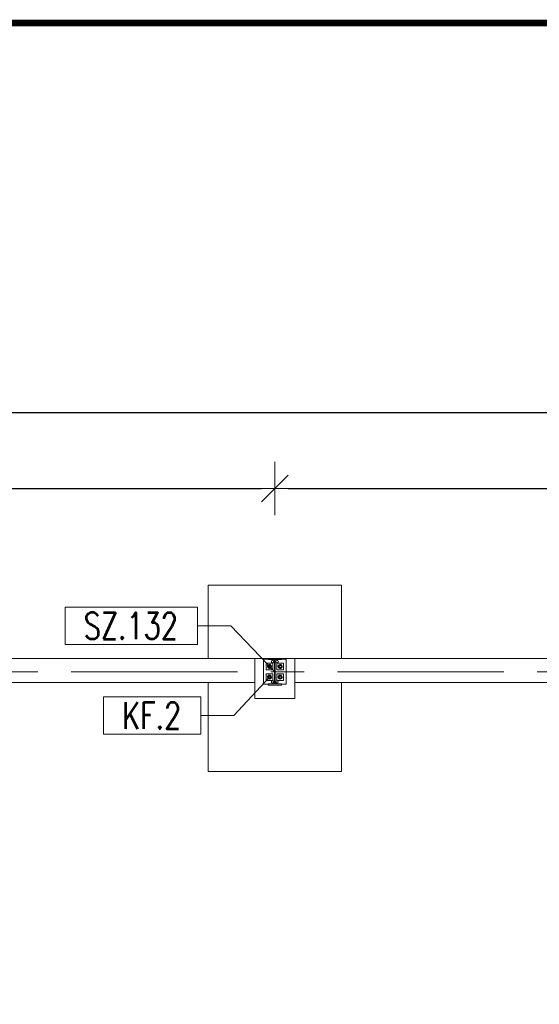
# Model space of a CAD drawing. Header units: millimetres. Extents: x 6807 to 7919, y 15387 to 15883.
# Tile 82 of 120: x 7357 to 7396, y 15723 to 15797. Entities that reach past the tile are written whole.
import ezdxf

# ---------------------------------------------------------------- set-up
doc = ezdxf.new("R2010")
doc.units = ezdxf.units.MM
doc.header["$LTSCALE"] = 10
doc.linetypes.add('MITTE', pattern=[2, 1.25, -0.25, 0.25, -0.25])
doc.layers.get('Defpoints').update_dxf_attribs({"color": 1})
for name, color, linetype, lineweight in [('_RAMKA', 7, 'Continuous', 35), ('PS_DIM', 4, 'Continuous', 13), ('PS_Object', 30, 'Continuous', 13), ('PS_Pos', 1, 'Continuous', 15), ('PS_SOLID', 7, 'Continuous', 30)]:
    doc.layers.add(name, color=color, linetype=linetype, lineweight=lineweight)
doc.styles.add('simplex', font='simplex.shx', dxfattribs={"width": 0.75})
doc.dimstyles.new('1_100_PRZ', dxfattribs={"dimtxt": 2, "dimasz": 1, "dimexe": 2, "dimexo": 5, "dimgap": 1, "dimtad": 1, "dimdec": 0, "dimlfac": 100, "dimtxsty": 'simplex', "dimblk": 'dimznak', "dimcen": 2, "dimse1": 1, "dimse2": 1, "dimclrd": 256, "dimclrt": 7, "dimadec": 1, "dimazin": 0, "dimtfac": 1, "dimtdec": 0, "dimtix": 1, "dimtmove": 2, "dimatfit": 3, "dimldrblk": 'dim-grot', "dimfxl": 1, "dimarcsym": 0})

# ---------------------------------------------------------------- blocks, each defined once
blk = doc.blocks.new('*U18')
at = {"layer": '_RAMKA', "lineweight": -3, "const_width": 0.5}
blk.add_lwpolyline([(-1070, 10), (-10, 10), (-10, 410), (-1070, 410)], close=True, dxfattribs=at)
blk = doc.blocks.new('dim-grot')
blk.add_hatch(color=256).paths.add_polyline_path([(0, 0), (-2, 0.5), (-2, -0.5)])
blk.add_lwpolyline([(0, 0), (-2, 0.5), (-2, -0.5), (0, 0)])
blk = doc.blocks.new('dimznak')
at = {"color": 0}
for points in [[(0, 2), (0, -2)], [(-2, 0), (2, 0)]]:
    blk.add_lwpolyline(points, dxfattribs=at)
at = {"color": 2}
blk.add_lwpolyline([(1, 1), (-1, -1)], dxfattribs=at)
blk = doc.blocks.new('*D446')
at = {"layer": 'Defpoints', "color": 0, "transparency": 16777216}
for p in [(6985.422, 15767.899), (7625.422, 15749.442, -0.807), (6985.422, 15748.738, -0.807)]:
    blk.add_point(p, dxfattribs=at)
at = {"layer": 'PS_DIM', "lineweight": -2, "transparency": 16777216}
blk.add_line((7624.422, 15767.899), (6986.422, 15767.899), dxfattribs=at)
at = {"layer": 'PS_DIM', "lineweight": -2, "transparency": 16777216, "rotation": 180}
blk.add_blockref('dimznak', (6985.422, 15767.899), dxfattribs=at)
at = {"layer": 'PS_DIM', "lineweight": -2, "transparency": 16777216}
blk.add_blockref('dimznak', (7625.422, 15767.899), dxfattribs=at)
at = {"layer": 'PS_DIM', "color": 7, "transparency": 16777216, "insert": (7305.422, 15769.899), "char_height": 2, "attachment_point": 5, "style": 'simplex'}
blk.add_mtext('64000', dxfattribs=at)
blk = doc.blocks.new('*X277')
at = {"color": 1}
for p, q in [((7370.112, 15759.322, -0.807), (7360.169, 15759.322, -0.807)), ((7360.169, 15759.322, -0.807), (7360.169, 15756.522, -0.807)), ((7370.112, 15756.522, -0.807), (7370.112, 15759.322, -0.807)), ((7370.112, 15757.922, -0.807), (7372.612, 15757.922, -0.807)), ((7375.922, 15754.47, -0.807), (7372.612, 15757.922, -0.807)), ((7360.169, 15756.522, -0.807), (7370.112, 15756.522, -0.807))]:
    blk.add_line(p, q, dxfattribs=at)
at = {"color": 30, "style": 'simplex', "width": 0.75}
blk.add_text('SZ.132', height=2, dxfattribs=at).set_placement((7361.569, 15756.922, -0.807))
blk = doc.blocks.new('*X278')
at = {"color": 1}
for p, q in [((7375.522, 15754.07, -0.807), (7372.855, 15751.178, -0.807)), ((7370.355, 15752.578, -0.807), (7363.055, 15752.578, -0.807)), ((7363.055, 15752.578, -0.807), (7363.055, 15749.778, -0.807)), ((7370.355, 15749.778, -0.807), (7370.355, 15752.578, -0.807)), ((7370.355, 15751.178, -0.807), (7372.855, 15751.178, -0.807)), ((7363.055, 15749.778, -0.807), (7370.355, 15749.778, -0.807))]:
    blk.add_line(p, q, dxfattribs=at)
at = {"color": 30, "style": 'simplex', "width": 0.75}
blk.add_text('KF.2', height=2, dxfattribs=at).set_placement((7364.455, 15750.178, -0.807))

msp = doc.modelspace()

# ---------------------------------------------------------------- linework, layer by layer
at = {"layer": 'PS_Object', "color": 5, "linetype": 'MITTE'}
msp.add_line((6960.628, 15748.442, -0.807), (7681.144, 15748.442, -0.807), dxfattribs=at)
at = {"layer": 'PS_SOLID', "color": 253, "linetype": 'Continuous', "lineweight": 5}
for p, q in [((7380.922, 15754.942, -0.807), (7370.922, 15754.942, -0.807)), ((7370.922, 15754.942, -0.807), (7370.922, 15749.442, -0.807)), ((7380.922, 15749.442, -0.807), (7380.922, 15754.942, -0.807)), ((7374.422, 15749.442, -0.807), (7327.422, 15749.442, -0.807)), ((7377.422, 15749.442, -0.807), (7374.422, 15749.442, -0.807)), ((7374.422, 15747.642, -0.807), (7374.422, 15749.442, -0.807)), ((7424.422, 15749.442, -0.807), (7377.422, 15749.442, -0.807)), ((7377.422, 15749.442, -0.807), (7377.422, 15747.642, -0.807)), ((7327.422, 15747.642, -0.807), (7374.422, 15747.642, -0.807)), ((7370.922, 15747.642, -0.807), (7370.922, 15740.942, -0.807)), ((7374.422, 15747.642, -0.807), (7374.422, 15746.442, -0.807)), ((7377.422, 15746.442, -0.807), (7377.422, 15747.642, -0.807)), ((7377.422, 15747.642, -0.807), (7424.422, 15747.642, -0.807)), ((7380.922, 15740.942, -0.807), (7380.922, 15747.642, -0.807)), ((7374.422, 15746.442, -0.807), (7377.422, 15746.442, -0.807)), ((7370.922, 15740.942, -0.807), (7380.922, 15740.942, -0.807))]:
    msp.add_line(p, q, dxfattribs=at)
at = {"layer": 'PS_SOLID', "linetype": 'Continuous', "lineweight": 13}
for p, q in [((7375.422, 15749.382, -0.807), (7375.072, 15749.382, -0.807)), ((7375.072, 15749.382, -0.807), (7375.072, 15747.502, -0.807)), ((7376.422, 15749.442, -0.807), (7375.422, 15749.442, -0.807)), ((7375.422, 15749.442, -0.807), (7375.422, 15749.357, -0.807)), ((7375.422, 15749.357, -0.807), (7375.894, 15749.357, -0.807)), ((7375.894, 15749.357, -0.807), (7375.894, 15747.527, -0.807)), ((7375.95, 15747.527, -0.807), (7375.95, 15749.357, -0.807)), ((7375.95, 15749.357, -0.807), (7376.422, 15749.357, -0.807)), ((7376.422, 15749.357, -0.807), (7376.422, 15749.442, -0.807)), ((7376.772, 15749.382, -0.807), (7376.422, 15749.382, -0.807)), ((7376.772, 15747.502, -0.807), (7376.772, 15749.382, -0.807)), ((7375.537, 15749.092, -0.807), (7375.272, 15749.092, -0.807)), ((7375.272, 15749.092, -0.807), (7375.272, 15748.592, -0.807)), ((7375.272, 15748.592, -0.807), (7375.772, 15748.592, -0.807)), ((7375.772, 15749.092, -0.807), (7375.537, 15749.092, -0.807)), ((7375.662, 15749.202, -0.807), (7375.683, 15749.259, -0.807)), ((7375.683, 15749.144, -0.807), (7375.662, 15749.202, -0.807)), ((7375.683, 15749.259, -0.807), (7375.736, 15749.29, -0.807)), ((7375.736, 15749.113, -0.807), (7375.683, 15749.144, -0.807)), ((7375.736, 15749.29, -0.807), (7375.797, 15749.279, -0.807)), ((7375.797, 15749.124, -0.807), (7375.736, 15749.113, -0.807)), ((7375.772, 15748.592, -0.807), (7375.772, 15749.092, -0.807)), ((7375.797, 15749.279, -0.807), (7375.836, 15749.232, -0.807)), ((7375.836, 15749.171, -0.807), (7375.797, 15749.124, -0.807)), ((7375.836, 15749.232, -0.807), (7375.836, 15749.171, -0.807)), ((7376.002, 15749.202, -0.807), (7376.023, 15749.259, -0.807)), ((7376.023, 15749.144, -0.807), (7376.002, 15749.202, -0.807)), ((7376.023, 15749.259, -0.807), (7376.076, 15749.29, -0.807)), ((7376.076, 15749.113, -0.807), (7376.023, 15749.144, -0.807)), ((7376.337, 15749.092, -0.807), (7376.072, 15749.092, -0.807)), ((7376.072, 15749.092, -0.807), (7376.072, 15748.592, -0.807)), ((7376.072, 15748.592, -0.807), (7376.572, 15748.592, -0.807)), ((7376.076, 15749.29, -0.807), (7376.137, 15749.279, -0.807)), ((7376.137, 15749.124, -0.807), (7376.076, 15749.113, -0.807)), ((7376.137, 15749.279, -0.807), (7376.176, 15749.232, -0.807)), ((7376.176, 15749.171, -0.807), (7376.137, 15749.124, -0.807)), ((7376.176, 15749.232, -0.807), (7376.176, 15749.171, -0.807)), ((7376.572, 15749.092, -0.807), (7376.337, 15749.092, -0.807)), ((7376.572, 15748.592, -0.807), (7376.572, 15749.092, -0.807)), ((7375.537, 15748.292, -0.807), (7375.272, 15748.292, -0.807)), ((7375.272, 15748.292, -0.807), (7375.272, 15747.792, -0.807)), ((7375.772, 15748.292, -0.807), (7375.537, 15748.292, -0.807)), ((7375.772, 15747.792, -0.807), (7375.772, 15748.292, -0.807)), ((7376.337, 15748.292, -0.807), (7376.072, 15748.292, -0.807)), ((7376.072, 15748.292, -0.807), (7376.072, 15747.792, -0.807)), ((7376.572, 15748.292, -0.807), (7376.337, 15748.292, -0.807)), ((7376.572, 15747.792, -0.807), (7376.572, 15748.292, -0.807)), ((7375.072, 15747.502, -0.807), (7375.422, 15747.502, -0.807)), ((7375.272, 15747.792, -0.807), (7375.772, 15747.792, -0.807)), ((7375.894, 15747.527, -0.807), (7375.422, 15747.527, -0.807)), ((7375.422, 15747.527, -0.807), (7375.422, 15747.442, -0.807)), ((7375.422, 15747.442, -0.807), (7376.422, 15747.442, -0.807)), ((7375.662, 15747.682, -0.807), (7375.683, 15747.739, -0.807)), ((7375.683, 15747.624, -0.807), (7375.662, 15747.682, -0.807)), ((7375.683, 15747.739, -0.807), (7375.736, 15747.77, -0.807)), ((7375.736, 15747.593, -0.807), (7375.683, 15747.624, -0.807)), ((7375.736, 15747.77, -0.807), (7375.797, 15747.759, -0.807)), ((7375.797, 15747.604, -0.807), (7375.736, 15747.593, -0.807)), ((7375.797, 15747.759, -0.807), (7375.836, 15747.712, -0.807)), ((7375.836, 15747.651, -0.807), (7375.797, 15747.604, -0.807)), ((7375.836, 15747.712, -0.807), (7375.836, 15747.651, -0.807)), ((7376.422, 15747.527, -0.807), (7375.95, 15747.527, -0.807)), ((7376.002, 15747.682, -0.807), (7376.023, 15747.739, -0.807)), ((7376.023, 15747.624, -0.807), (7376.002, 15747.682, -0.807)), ((7376.023, 15747.739, -0.807), (7376.076, 15747.77, -0.807)), ((7376.076, 15747.593, -0.807), (7376.023, 15747.624, -0.807)), ((7376.072, 15747.792, -0.807), (7376.572, 15747.792, -0.807)), ((7376.076, 15747.77, -0.807), (7376.137, 15747.759, -0.807)), ((7376.137, 15747.604, -0.807), (7376.076, 15747.593, -0.807)), ((7376.137, 15747.759, -0.807), (7376.176, 15747.712, -0.807)), ((7376.176, 15747.651, -0.807), (7376.137, 15747.604, -0.807)), ((7376.176, 15747.712, -0.807), (7376.176, 15747.651, -0.807)), ((7376.422, 15747.442, -0.807), (7376.422, 15747.527, -0.807)), ((7376.422, 15747.502, -0.807), (7376.772, 15747.502, -0.807))]:
    msp.add_line(p, q, dxfattribs=at)
at = {"layer": 'PS_SOLID', "color": 3, "linetype": 'Continuous', "lineweight": 13}
for p, q in [((7375.377, 15748.882, -0.807), (7375.372, 15748.842, -0.807)), ((7375.372, 15748.842, -0.807), (7375.377, 15748.801, -0.807)), ((7375.393, 15748.919, -0.807), (7375.377, 15748.882, -0.807)), ((7375.377, 15748.801, -0.807), (7375.393, 15748.764, -0.807)), ((7375.452, 15748.962, -0.807), (7375.383, 15748.842, -0.807)), ((7375.383, 15748.842, -0.807), (7375.452, 15748.722, -0.807)), ((7375.419, 15748.951, -0.807), (7375.393, 15748.919, -0.807)), ((7375.393, 15748.764, -0.807), (7375.419, 15748.732, -0.807)), ((7375.453, 15748.975, -0.807), (7375.419, 15748.951, -0.807)), ((7375.419, 15748.732, -0.807), (7375.453, 15748.708, -0.807)), ((7375.445, 15748.865, -0.807), (7375.442, 15748.85, -0.807)), ((7375.442, 15748.85, -0.807), (7375.442, 15748.833, -0.807)), ((7375.442, 15748.842, -0.807), (7375.442, 15748.845, -0.807)), ((7375.442, 15748.839, -0.807), (7375.442, 15748.842, -0.807)), ((7375.442, 15748.833, -0.807), (7375.445, 15748.818, -0.807)), ((7375.444, 15748.86, -0.807), (7375.445, 15748.863, -0.807)), ((7375.445, 15748.82, -0.807), (7375.444, 15748.823, -0.807)), ((7375.452, 15748.88, -0.807), (7375.445, 15748.865, -0.807)), ((7375.445, 15748.863, -0.807), (7375.445, 15748.864, -0.807)), ((7375.445, 15748.819, -0.807), (7375.445, 15748.82, -0.807)), ((7375.445, 15748.818, -0.807), (7375.452, 15748.803, -0.807)), ((7375.527, 15748.962, -0.807), (7375.452, 15748.962, -0.807)), ((7375.461, 15748.894, -0.807), (7375.452, 15748.88, -0.807)), ((7375.452, 15748.803, -0.807), (7375.461, 15748.789, -0.807)), ((7375.452, 15748.722, -0.807), (7375.591, 15748.722, -0.807)), ((7375.491, 15748.988, -0.807), (7375.453, 15748.975, -0.807)), ((7375.453, 15748.883, -0.807), (7375.455, 15748.886, -0.807)), ((7375.453, 15748.882, -0.807), (7375.453, 15748.883, -0.807)), ((7375.453, 15748.8, -0.807), (7375.453, 15748.801, -0.807)), ((7375.455, 15748.797, -0.807), (7375.453, 15748.8, -0.807)), ((7375.453, 15748.708, -0.807), (7375.491, 15748.695, -0.807)), ((7375.473, 15748.905, -0.807), (7375.461, 15748.894, -0.807)), ((7375.461, 15748.789, -0.807), (7375.473, 15748.778, -0.807)), ((7375.465, 15748.898, -0.807), (7375.467, 15748.9, -0.807)), ((7375.467, 15748.783, -0.807), (7375.465, 15748.786, -0.807)), ((7375.467, 15748.9, -0.807), (7375.469, 15748.902, -0.807)), ((7375.469, 15748.781, -0.807), (7375.467, 15748.783, -0.807)), ((7375.486, 15748.913, -0.807), (7375.473, 15748.905, -0.807)), ((7375.473, 15748.778, -0.807), (7375.486, 15748.77, -0.807)), ((7375.482, 15748.911, -0.807), (7375.485, 15748.913, -0.807)), ((7375.485, 15748.77, -0.807), (7375.482, 15748.772, -0.807)), ((7375.485, 15748.913, -0.807), (7375.485, 15748.913, -0.807)), ((7375.485, 15748.77, -0.807), (7375.485, 15748.77, -0.807)), ((7375.501, 15748.919, -0.807), (7375.486, 15748.913, -0.807)), ((7375.486, 15748.77, -0.807), (7375.501, 15748.764, -0.807)), ((7375.532, 15748.991, -0.807), (7375.491, 15748.988, -0.807)), ((7375.491, 15748.695, -0.807), (7375.532, 15748.692, -0.807)), ((7375.517, 15748.921, -0.807), (7375.501, 15748.919, -0.807)), ((7375.501, 15748.764, -0.807), (7375.517, 15748.762, -0.807)), ((7375.504, 15748.919, -0.807), (7375.505, 15748.92, -0.807)), ((7375.505, 15748.763, -0.807), (7375.504, 15748.764, -0.807)), ((7375.505, 15748.92, -0.807), (7375.509, 15748.92, -0.807)), ((7375.509, 15748.763, -0.807), (7375.505, 15748.763, -0.807)), ((7375.534, 15748.921, -0.807), (7375.517, 15748.921, -0.807)), ((7375.517, 15748.762, -0.807), (7375.534, 15748.762, -0.807)), ((7375.524, 15748.921, -0.807), (7375.527, 15748.921, -0.807)), ((7375.527, 15748.762, -0.807), (7375.524, 15748.762, -0.807)), ((7375.591, 15748.962, -0.807), (7375.527, 15748.962, -0.807)), ((7375.527, 15748.921, -0.807), (7375.53, 15748.921, -0.807)), ((7375.53, 15748.762, -0.807), (7375.527, 15748.762, -0.807)), ((7375.572, 15748.983, -0.807), (7375.532, 15748.991, -0.807)), ((7375.532, 15748.692, -0.807), (7375.572, 15748.7, -0.807)), ((7375.549, 15748.917, -0.807), (7375.534, 15748.921, -0.807)), ((7375.534, 15748.762, -0.807), (7375.549, 15748.766, -0.807)), ((7375.546, 15748.917, -0.807), (7375.548, 15748.917, -0.807)), ((7375.548, 15748.766, -0.807), (7375.546, 15748.766, -0.807)), ((7375.548, 15748.917, -0.807), (7375.549, 15748.917, -0.807)), ((7375.549, 15748.766, -0.807), (7375.548, 15748.766, -0.807)), ((7375.564, 15748.909, -0.807), (7375.549, 15748.917, -0.807)), ((7375.549, 15748.766, -0.807), (7375.564, 15748.774, -0.807)), ((7375.577, 15748.9, -0.807), (7375.564, 15748.909, -0.807)), ((7375.564, 15748.774, -0.807), (7375.577, 15748.784, -0.807)), ((7375.566, 15748.908, -0.807), (7375.568, 15748.907, -0.807)), ((7375.568, 15748.776, -0.807), (7375.566, 15748.775, -0.807)), ((7375.568, 15748.907, -0.807), (7375.57, 15748.904, -0.807)), ((7375.57, 15748.779, -0.807), (7375.568, 15748.776, -0.807)), ((7375.608, 15748.964, -0.807), (7375.572, 15748.983, -0.807)), ((7375.572, 15748.7, -0.807), (7375.608, 15748.719, -0.807)), ((7375.587, 15748.887, -0.807), (7375.577, 15748.9, -0.807)), ((7375.577, 15748.784, -0.807), (7375.587, 15748.796, -0.807)), ((7375.581, 15748.894, -0.807), (7375.584, 15748.892, -0.807)), ((7375.584, 15748.791, -0.807), (7375.581, 15748.789, -0.807)), ((7375.584, 15748.892, -0.807), (7375.585, 15748.89, -0.807)), ((7375.585, 15748.793, -0.807), (7375.584, 15748.791, -0.807)), ((7375.595, 15748.873, -0.807), (7375.587, 15748.887, -0.807)), ((7375.587, 15748.796, -0.807), (7375.595, 15748.81, -0.807)), ((7375.66, 15748.842, -0.807), (7375.591, 15748.962, -0.807)), ((7375.591, 15748.722, -0.807), (7375.66, 15748.842, -0.807)), ((7375.594, 15748.874, -0.807), (7375.595, 15748.873, -0.807)), ((7375.595, 15748.81, -0.807), (7375.594, 15748.809, -0.807)), ((7375.6, 15748.858, -0.807), (7375.595, 15748.873, -0.807)), ((7375.595, 15748.873, -0.807), (7375.595, 15748.873, -0.807)), ((7375.595, 15748.81, -0.807), (7375.6, 15748.825, -0.807)), ((7375.595, 15748.81, -0.807), (7375.595, 15748.81, -0.807)), ((7375.602, 15748.842, -0.807), (7375.6, 15748.858, -0.807)), ((7375.6, 15748.854, -0.807), (7375.601, 15748.852, -0.807)), ((7375.6, 15748.825, -0.807), (7375.602, 15748.842, -0.807)), ((7375.601, 15748.831, -0.807), (7375.6, 15748.829, -0.807)), ((7375.601, 15748.852, -0.807), (7375.601, 15748.849, -0.807)), ((7375.601, 15748.834, -0.807), (7375.601, 15748.831, -0.807)), ((7375.638, 15748.936, -0.807), (7375.608, 15748.964, -0.807)), ((7375.608, 15748.719, -0.807), (7375.638, 15748.747, -0.807)), ((7375.659, 15748.901, -0.807), (7375.638, 15748.936, -0.807)), ((7375.638, 15748.747, -0.807), (7375.659, 15748.782, -0.807)), ((7375.67, 15748.862, -0.807), (7375.659, 15748.901, -0.807)), ((7375.659, 15748.782, -0.807), (7375.67, 15748.821, -0.807)), ((7375.67, 15748.842, -0.807), (7375.67, 15748.862, -0.807)), ((7375.67, 15748.821, -0.807), (7375.67, 15748.842, -0.807)), ((7376.177, 15748.882, -0.807), (7376.172, 15748.842, -0.807)), ((7376.172, 15748.842, -0.807), (7376.177, 15748.801, -0.807)), ((7376.193, 15748.919, -0.807), (7376.177, 15748.882, -0.807)), ((7376.177, 15748.801, -0.807), (7376.193, 15748.764, -0.807)), ((7376.252, 15748.962, -0.807), (7376.183, 15748.842, -0.807)), ((7376.183, 15748.842, -0.807), (7376.252, 15748.722, -0.807)), ((7376.219, 15748.951, -0.807), (7376.193, 15748.919, -0.807)), ((7376.193, 15748.764, -0.807), (7376.219, 15748.732, -0.807)), ((7376.253, 15748.975, -0.807), (7376.219, 15748.951, -0.807)), ((7376.219, 15748.732, -0.807), (7376.253, 15748.708, -0.807)), ((7376.245, 15748.865, -0.807), (7376.242, 15748.85, -0.807)), ((7376.242, 15748.85, -0.807), (7376.242, 15748.833, -0.807)), ((7376.242, 15748.842, -0.807), (7376.242, 15748.845, -0.807)), ((7376.242, 15748.839, -0.807), (7376.242, 15748.842, -0.807)), ((7376.242, 15748.833, -0.807), (7376.245, 15748.818, -0.807)), ((7376.244, 15748.86, -0.807), (7376.245, 15748.863, -0.807)), ((7376.245, 15748.82, -0.807), (7376.244, 15748.823, -0.807)), ((7376.252, 15748.88, -0.807), (7376.245, 15748.865, -0.807)), ((7376.245, 15748.863, -0.807), (7376.245, 15748.864, -0.807)), ((7376.245, 15748.819, -0.807), (7376.245, 15748.82, -0.807)), ((7376.245, 15748.818, -0.807), (7376.252, 15748.803, -0.807)), ((7376.327, 15748.962, -0.807), (7376.252, 15748.962, -0.807)), ((7376.261, 15748.894, -0.807), (7376.252, 15748.88, -0.807)), ((7376.252, 15748.803, -0.807), (7376.261, 15748.789, -0.807)), ((7376.252, 15748.722, -0.807), (7376.391, 15748.722, -0.807)), ((7376.291, 15748.988, -0.807), (7376.253, 15748.975, -0.807)), ((7376.253, 15748.883, -0.807), (7376.255, 15748.886, -0.807)), ((7376.253, 15748.882, -0.807), (7376.253, 15748.883, -0.807)), ((7376.253, 15748.8, -0.807), (7376.253, 15748.801, -0.807)), ((7376.255, 15748.797, -0.807), (7376.253, 15748.8, -0.807)), ((7376.253, 15748.708, -0.807), (7376.291, 15748.695, -0.807)), ((7376.273, 15748.905, -0.807), (7376.261, 15748.894, -0.807)), ((7376.261, 15748.789, -0.807), (7376.273, 15748.778, -0.807)), ((7376.265, 15748.898, -0.807), (7376.267, 15748.9, -0.807)), ((7376.267, 15748.783, -0.807), (7376.265, 15748.786, -0.807)), ((7376.267, 15748.9, -0.807), (7376.269, 15748.902, -0.807)), ((7376.269, 15748.781, -0.807), (7376.267, 15748.783, -0.807)), ((7376.286, 15748.913, -0.807), (7376.273, 15748.905, -0.807)), ((7376.273, 15748.778, -0.807), (7376.286, 15748.77, -0.807)), ((7376.282, 15748.911, -0.807), (7376.285, 15748.913, -0.807)), ((7376.285, 15748.77, -0.807), (7376.282, 15748.772, -0.807)), ((7376.285, 15748.913, -0.807), (7376.285, 15748.913, -0.807)), ((7376.285, 15748.77, -0.807), (7376.285, 15748.77, -0.807)), ((7376.301, 15748.919, -0.807), (7376.286, 15748.913, -0.807)), ((7376.286, 15748.77, -0.807), (7376.301, 15748.764, -0.807)), ((7376.332, 15748.991, -0.807), (7376.291, 15748.988, -0.807)), ((7376.291, 15748.695, -0.807), (7376.332, 15748.692, -0.807)), ((7376.317, 15748.921, -0.807), (7376.301, 15748.919, -0.807)), ((7376.301, 15748.764, -0.807), (7376.317, 15748.762, -0.807)), ((7376.304, 15748.919, -0.807), (7376.305, 15748.92, -0.807)), ((7376.305, 15748.763, -0.807), (7376.304, 15748.764, -0.807)), ((7376.305, 15748.92, -0.807), (7376.309, 15748.92, -0.807)), ((7376.309, 15748.763, -0.807), (7376.305, 15748.763, -0.807)), ((7376.334, 15748.921, -0.807), (7376.317, 15748.921, -0.807)), ((7376.317, 15748.762, -0.807), (7376.334, 15748.762, -0.807)), ((7376.324, 15748.921, -0.807), (7376.327, 15748.921, -0.807)), ((7376.327, 15748.762, -0.807), (7376.324, 15748.762, -0.807)), ((7376.391, 15748.962, -0.807), (7376.327, 15748.962, -0.807)), ((7376.327, 15748.921, -0.807), (7376.33, 15748.921, -0.807)), ((7376.33, 15748.762, -0.807), (7376.327, 15748.762, -0.807)), ((7376.372, 15748.983, -0.807), (7376.332, 15748.991, -0.807)), ((7376.332, 15748.692, -0.807), (7376.372, 15748.7, -0.807)), ((7376.349, 15748.917, -0.807), (7376.334, 15748.921, -0.807)), ((7376.334, 15748.762, -0.807), (7376.349, 15748.766, -0.807)), ((7376.346, 15748.917, -0.807), (7376.348, 15748.917, -0.807)), ((7376.348, 15748.766, -0.807), (7376.346, 15748.766, -0.807)), ((7376.348, 15748.917, -0.807), (7376.349, 15748.917, -0.807)), ((7376.349, 15748.766, -0.807), (7376.348, 15748.766, -0.807)), ((7376.364, 15748.909, -0.807), (7376.349, 15748.917, -0.807)), ((7376.349, 15748.766, -0.807), (7376.364, 15748.774, -0.807)), ((7376.377, 15748.9, -0.807), (7376.364, 15748.909, -0.807)), ((7376.364, 15748.774, -0.807), (7376.377, 15748.784, -0.807)), ((7376.366, 15748.908, -0.807), (7376.368, 15748.907, -0.807)), ((7376.368, 15748.776, -0.807), (7376.366, 15748.775, -0.807)), ((7376.368, 15748.907, -0.807), (7376.37, 15748.904, -0.807)), ((7376.37, 15748.779, -0.807), (7376.368, 15748.776, -0.807)), ((7376.408, 15748.964, -0.807), (7376.372, 15748.983, -0.807)), ((7376.372, 15748.7, -0.807), (7376.408, 15748.719, -0.807)), ((7376.387, 15748.887, -0.807), (7376.377, 15748.9, -0.807)), ((7376.377, 15748.784, -0.807), (7376.387, 15748.796, -0.807)), ((7376.381, 15748.894, -0.807), (7376.384, 15748.892, -0.807)), ((7376.384, 15748.791, -0.807), (7376.381, 15748.789, -0.807)), ((7376.384, 15748.892, -0.807), (7376.385, 15748.89, -0.807)), ((7376.385, 15748.793, -0.807), (7376.384, 15748.791, -0.807)), ((7376.395, 15748.873, -0.807), (7376.387, 15748.887, -0.807)), ((7376.387, 15748.796, -0.807), (7376.395, 15748.81, -0.807)), ((7376.46, 15748.842, -0.807), (7376.391, 15748.962, -0.807)), ((7376.391, 15748.722, -0.807), (7376.46, 15748.842, -0.807)), ((7376.394, 15748.874, -0.807), (7376.395, 15748.873, -0.807)), ((7376.395, 15748.81, -0.807), (7376.394, 15748.809, -0.807)), ((7376.4, 15748.858, -0.807), (7376.395, 15748.873, -0.807)), ((7376.395, 15748.873, -0.807), (7376.395, 15748.873, -0.807)), ((7376.395, 15748.81, -0.807), (7376.4, 15748.825, -0.807)), ((7376.395, 15748.81, -0.807), (7376.395, 15748.81, -0.807)), ((7376.402, 15748.842, -0.807), (7376.4, 15748.858, -0.807)), ((7376.4, 15748.854, -0.807), (7376.401, 15748.852, -0.807)), ((7376.4, 15748.825, -0.807), (7376.402, 15748.842, -0.807)), ((7376.401, 15748.831, -0.807), (7376.4, 15748.829, -0.807)), ((7376.401, 15748.852, -0.807), (7376.401, 15748.849, -0.807)), ((7376.401, 15748.834, -0.807), (7376.401, 15748.831, -0.807)), ((7376.438, 15748.936, -0.807), (7376.408, 15748.964, -0.807)), ((7376.408, 15748.719, -0.807), (7376.438, 15748.747, -0.807)), ((7376.459, 15748.901, -0.807), (7376.438, 15748.936, -0.807)), ((7376.438, 15748.747, -0.807), (7376.459, 15748.782, -0.807)), ((7376.47, 15748.862, -0.807), (7376.459, 15748.901, -0.807)), ((7376.459, 15748.782, -0.807), (7376.47, 15748.821, -0.807)), ((7376.47, 15748.842, -0.807), (7376.47, 15748.862, -0.807)), ((7376.47, 15748.821, -0.807), (7376.47, 15748.842, -0.807)), ((7375.377, 15748.082, -0.807), (7375.372, 15748.042, -0.807)), ((7375.372, 15748.042, -0.807), (7375.377, 15748.001, -0.807)), ((7375.393, 15748.119, -0.807), (7375.377, 15748.082, -0.807)), ((7375.377, 15748.001, -0.807), (7375.393, 15747.964, -0.807)), ((7375.452, 15748.162, -0.807), (7375.383, 15748.042, -0.807)), ((7375.383, 15748.042, -0.807), (7375.452, 15747.922, -0.807)), ((7375.419, 15748.151, -0.807), (7375.393, 15748.119, -0.807)), ((7375.393, 15747.964, -0.807), (7375.419, 15747.932, -0.807)), ((7375.453, 15748.175, -0.807), (7375.419, 15748.151, -0.807)), ((7375.419, 15747.932, -0.807), (7375.453, 15747.908, -0.807)), ((7375.445, 15748.065, -0.807), (7375.442, 15748.05, -0.807)), ((7375.442, 15748.05, -0.807), (7375.442, 15748.033, -0.807)), ((7375.442, 15748.042, -0.807), (7375.442, 15748.045, -0.807)), ((7375.442, 15748.039, -0.807), (7375.442, 15748.042, -0.807)), ((7375.442, 15748.033, -0.807), (7375.445, 15748.018, -0.807)), ((7375.444, 15748.06, -0.807), (7375.445, 15748.063, -0.807)), ((7375.445, 15748.02, -0.807), (7375.444, 15748.023, -0.807)), ((7375.452, 15748.08, -0.807), (7375.445, 15748.065, -0.807)), ((7375.445, 15748.063, -0.807), (7375.445, 15748.064, -0.807)), ((7375.445, 15748.019, -0.807), (7375.445, 15748.02, -0.807)), ((7375.445, 15748.018, -0.807), (7375.452, 15748.003, -0.807)), ((7375.527, 15748.162, -0.807), (7375.452, 15748.162, -0.807)), ((7375.461, 15748.094, -0.807), (7375.452, 15748.08, -0.807)), ((7375.452, 15748.003, -0.807), (7375.461, 15747.989, -0.807)), ((7375.452, 15747.922, -0.807), (7375.591, 15747.922, -0.807)), ((7375.491, 15748.188, -0.807), (7375.453, 15748.175, -0.807)), ((7375.453, 15748.083, -0.807), (7375.455, 15748.086, -0.807)), ((7375.453, 15748.082, -0.807), (7375.453, 15748.083, -0.807)), ((7375.453, 15748, -0.807), (7375.453, 15748.001, -0.807)), ((7375.455, 15747.997, -0.807), (7375.453, 15748, -0.807)), ((7375.453, 15747.908, -0.807), (7375.491, 15747.895, -0.807)), ((7375.473, 15748.105, -0.807), (7375.461, 15748.094, -0.807)), ((7375.461, 15747.989, -0.807), (7375.473, 15747.978, -0.807)), ((7375.465, 15748.098, -0.807), (7375.467, 15748.1, -0.807)), ((7375.467, 15747.983, -0.807), (7375.465, 15747.986, -0.807)), ((7375.467, 15748.1, -0.807), (7375.469, 15748.102, -0.807)), ((7375.469, 15747.981, -0.807), (7375.467, 15747.983, -0.807)), ((7375.486, 15748.113, -0.807), (7375.473, 15748.105, -0.807)), ((7375.473, 15747.978, -0.807), (7375.486, 15747.97, -0.807)), ((7375.482, 15748.111, -0.807), (7375.485, 15748.113, -0.807)), ((7375.485, 15747.97, -0.807), (7375.482, 15747.972, -0.807)), ((7375.485, 15748.113, -0.807), (7375.485, 15748.113, -0.807)), ((7375.485, 15747.97, -0.807), (7375.485, 15747.97, -0.807)), ((7375.501, 15748.119, -0.807), (7375.486, 15748.113, -0.807)), ((7375.486, 15747.97, -0.807), (7375.501, 15747.964, -0.807)), ((7375.532, 15748.191, -0.807), (7375.491, 15748.188, -0.807)), ((7375.491, 15747.895, -0.807), (7375.532, 15747.892, -0.807)), ((7375.517, 15748.121, -0.807), (7375.501, 15748.119, -0.807)), ((7375.501, 15747.964, -0.807), (7375.517, 15747.962, -0.807)), ((7375.504, 15748.119, -0.807), (7375.505, 15748.12, -0.807)), ((7375.505, 15747.963, -0.807), (7375.504, 15747.964, -0.807)), ((7375.505, 15748.12, -0.807), (7375.509, 15748.12, -0.807)), ((7375.509, 15747.963, -0.807), (7375.505, 15747.963, -0.807)), ((7375.534, 15748.121, -0.807), (7375.517, 15748.121, -0.807)), ((7375.517, 15747.962, -0.807), (7375.534, 15747.962, -0.807)), ((7375.524, 15748.121, -0.807), (7375.527, 15748.121, -0.807)), ((7375.527, 15747.962, -0.807), (7375.524, 15747.962, -0.807)), ((7375.591, 15748.162, -0.807), (7375.527, 15748.162, -0.807)), ((7375.527, 15748.121, -0.807), (7375.53, 15748.121, -0.807)), ((7375.53, 15747.962, -0.807), (7375.527, 15747.962, -0.807)), ((7375.572, 15748.183, -0.807), (7375.532, 15748.191, -0.807)), ((7375.532, 15747.892, -0.807), (7375.572, 15747.9, -0.807)), ((7375.549, 15748.117, -0.807), (7375.534, 15748.121, -0.807)), ((7375.534, 15747.962, -0.807), (7375.549, 15747.966, -0.807)), ((7375.546, 15748.117, -0.807), (7375.548, 15748.117, -0.807)), ((7375.548, 15747.966, -0.807), (7375.546, 15747.966, -0.807)), ((7375.548, 15748.117, -0.807), (7375.549, 15748.117, -0.807)), ((7375.549, 15747.966, -0.807), (7375.548, 15747.966, -0.807)), ((7375.564, 15748.109, -0.807), (7375.549, 15748.117, -0.807)), ((7375.549, 15747.966, -0.807), (7375.564, 15747.974, -0.807)), ((7375.577, 15748.1, -0.807), (7375.564, 15748.109, -0.807)), ((7375.564, 15747.974, -0.807), (7375.577, 15747.984, -0.807)), ((7375.566, 15748.108, -0.807), (7375.568, 15748.107, -0.807)), ((7375.568, 15747.976, -0.807), (7375.566, 15747.975, -0.807)), ((7375.568, 15748.107, -0.807), (7375.57, 15748.104, -0.807)), ((7375.57, 15747.979, -0.807), (7375.568, 15747.976, -0.807)), ((7375.608, 15748.164, -0.807), (7375.572, 15748.183, -0.807)), ((7375.572, 15747.9, -0.807), (7375.608, 15747.919, -0.807)), ((7375.587, 15748.087, -0.807), (7375.577, 15748.1, -0.807)), ((7375.577, 15747.984, -0.807), (7375.587, 15747.996, -0.807)), ((7375.581, 15748.094, -0.807), (7375.584, 15748.092, -0.807)), ((7375.584, 15747.991, -0.807), (7375.581, 15747.989, -0.807)), ((7375.584, 15748.092, -0.807), (7375.585, 15748.09, -0.807)), ((7375.585, 15747.993, -0.807), (7375.584, 15747.991, -0.807)), ((7375.595, 15748.073, -0.807), (7375.587, 15748.087, -0.807)), ((7375.587, 15747.996, -0.807), (7375.595, 15748.01, -0.807)), ((7375.66, 15748.042, -0.807), (7375.591, 15748.162, -0.807)), ((7375.591, 15747.922, -0.807), (7375.66, 15748.042, -0.807)), ((7375.594, 15748.074, -0.807), (7375.595, 15748.073, -0.807)), ((7375.595, 15748.01, -0.807), (7375.594, 15748.009, -0.807)), ((7375.6, 15748.058, -0.807), (7375.595, 15748.073, -0.807)), ((7375.595, 15748.073, -0.807), (7375.595, 15748.073, -0.807)), ((7375.595, 15748.01, -0.807), (7375.6, 15748.025, -0.807)), ((7375.595, 15748.01, -0.807), (7375.595, 15748.01, -0.807)), ((7375.602, 15748.042, -0.807), (7375.6, 15748.058, -0.807)), ((7375.6, 15748.054, -0.807), (7375.601, 15748.052, -0.807)), ((7375.6, 15748.025, -0.807), (7375.602, 15748.042, -0.807)), ((7375.601, 15748.031, -0.807), (7375.6, 15748.029, -0.807)), ((7375.601, 15748.052, -0.807), (7375.601, 15748.049, -0.807)), ((7375.601, 15748.034, -0.807), (7375.601, 15748.031, -0.807)), ((7375.638, 15748.136, -0.807), (7375.608, 15748.164, -0.807)), ((7375.608, 15747.919, -0.807), (7375.638, 15747.947, -0.807)), ((7375.659, 15748.101, -0.807), (7375.638, 15748.136, -0.807)), ((7375.638, 15747.947, -0.807), (7375.659, 15747.982, -0.807)), ((7375.67, 15748.062, -0.807), (7375.659, 15748.101, -0.807)), ((7375.659, 15747.982, -0.807), (7375.67, 15748.021, -0.807)), ((7375.67, 15748.042, -0.807), (7375.67, 15748.062, -0.807)), ((7375.67, 15748.021, -0.807), (7375.67, 15748.042, -0.807)), ((7376.177, 15748.082, -0.807), (7376.172, 15748.042, -0.807)), ((7376.172, 15748.042, -0.807), (7376.177, 15748.001, -0.807)), ((7376.193, 15748.119, -0.807), (7376.177, 15748.082, -0.807)), ((7376.177, 15748.001, -0.807), (7376.193, 15747.964, -0.807)), ((7376.252, 15748.162, -0.807), (7376.183, 15748.042, -0.807)), ((7376.183, 15748.042, -0.807), (7376.252, 15747.922, -0.807)), ((7376.219, 15748.151, -0.807), (7376.193, 15748.119, -0.807)), ((7376.193, 15747.964, -0.807), (7376.219, 15747.932, -0.807)), ((7376.253, 15748.175, -0.807), (7376.219, 15748.151, -0.807)), ((7376.219, 15747.932, -0.807), (7376.253, 15747.908, -0.807)), ((7376.245, 15748.065, -0.807), (7376.242, 15748.05, -0.807)), ((7376.242, 15748.05, -0.807), (7376.242, 15748.033, -0.807)), ((7376.242, 15748.042, -0.807), (7376.242, 15748.045, -0.807)), ((7376.242, 15748.039, -0.807), (7376.242, 15748.042, -0.807)), ((7376.242, 15748.033, -0.807), (7376.245, 15748.018, -0.807)), ((7376.244, 15748.06, -0.807), (7376.245, 15748.063, -0.807)), ((7376.245, 15748.02, -0.807), (7376.244, 15748.023, -0.807)), ((7376.252, 15748.08, -0.807), (7376.245, 15748.065, -0.807)), ((7376.245, 15748.063, -0.807), (7376.245, 15748.064, -0.807)), ((7376.245, 15748.019, -0.807), (7376.245, 15748.02, -0.807)), ((7376.245, 15748.018, -0.807), (7376.252, 15748.003, -0.807)), ((7376.327, 15748.162, -0.807), (7376.252, 15748.162, -0.807)), ((7376.261, 15748.094, -0.807), (7376.252, 15748.08, -0.807)), ((7376.252, 15748.003, -0.807), (7376.261, 15747.989, -0.807)), ((7376.252, 15747.922, -0.807), (7376.391, 15747.922, -0.807)), ((7376.291, 15748.188, -0.807), (7376.253, 15748.175, -0.807)), ((7376.253, 15748.083, -0.807), (7376.255, 15748.086, -0.807)), ((7376.253, 15748.082, -0.807), (7376.253, 15748.083, -0.807)), ((7376.253, 15748, -0.807), (7376.253, 15748.001, -0.807)), ((7376.255, 15747.997, -0.807), (7376.253, 15748, -0.807)), ((7376.253, 15747.908, -0.807), (7376.291, 15747.895, -0.807)), ((7376.273, 15748.105, -0.807), (7376.261, 15748.094, -0.807)), ((7376.261, 15747.989, -0.807), (7376.273, 15747.978, -0.807)), ((7376.265, 15748.098, -0.807), (7376.267, 15748.1, -0.807)), ((7376.267, 15747.983, -0.807), (7376.265, 15747.986, -0.807)), ((7376.267, 15748.1, -0.807), (7376.269, 15748.102, -0.807)), ((7376.269, 15747.981, -0.807), (7376.267, 15747.983, -0.807)), ((7376.286, 15748.113, -0.807), (7376.273, 15748.105, -0.807)), ((7376.273, 15747.978, -0.807), (7376.286, 15747.97, -0.807)), ((7376.282, 15748.111, -0.807), (7376.285, 15748.113, -0.807)), ((7376.285, 15747.97, -0.807), (7376.282, 15747.972, -0.807)), ((7376.285, 15748.113, -0.807), (7376.285, 15748.113, -0.807)), ((7376.285, 15747.97, -0.807), (7376.285, 15747.97, -0.807)), ((7376.301, 15748.119, -0.807), (7376.286, 15748.113, -0.807)), ((7376.286, 15747.97, -0.807), (7376.301, 15747.964, -0.807)), ((7376.332, 15748.191, -0.807), (7376.291, 15748.188, -0.807)), ((7376.291, 15747.895, -0.807), (7376.332, 15747.892, -0.807)), ((7376.317, 15748.121, -0.807), (7376.301, 15748.119, -0.807)), ((7376.301, 15747.964, -0.807), (7376.317, 15747.962, -0.807)), ((7376.304, 15748.119, -0.807), (7376.305, 15748.12, -0.807)), ((7376.305, 15747.963, -0.807), (7376.304, 15747.964, -0.807)), ((7376.305, 15748.12, -0.807), (7376.309, 15748.12, -0.807)), ((7376.309, 15747.963, -0.807), (7376.305, 15747.963, -0.807)), ((7376.334, 15748.121, -0.807), (7376.317, 15748.121, -0.807)), ((7376.317, 15747.962, -0.807), (7376.334, 15747.962, -0.807)), ((7376.324, 15748.121, -0.807), (7376.327, 15748.121, -0.807)), ((7376.327, 15747.962, -0.807), (7376.324, 15747.962, -0.807)), ((7376.391, 15748.162, -0.807), (7376.327, 15748.162, -0.807)), ((7376.327, 15748.121, -0.807), (7376.33, 15748.121, -0.807)), ((7376.33, 15747.962, -0.807), (7376.327, 15747.962, -0.807)), ((7376.372, 15748.183, -0.807), (7376.332, 15748.191, -0.807)), ((7376.332, 15747.892, -0.807), (7376.372, 15747.9, -0.807)), ((7376.349, 15748.117, -0.807), (7376.334, 15748.121, -0.807)), ((7376.334, 15747.962, -0.807), (7376.349, 15747.966, -0.807)), ((7376.346, 15748.117, -0.807), (7376.348, 15748.117, -0.807)), ((7376.348, 15747.966, -0.807), (7376.346, 15747.966, -0.807)), ((7376.348, 15748.117, -0.807), (7376.349, 15748.117, -0.807)), ((7376.349, 15747.966, -0.807), (7376.348, 15747.966, -0.807)), ((7376.364, 15748.109, -0.807), (7376.349, 15748.117, -0.807)), ((7376.349, 15747.966, -0.807), (7376.364, 15747.974, -0.807)), ((7376.377, 15748.1, -0.807), (7376.364, 15748.109, -0.807)), ((7376.364, 15747.974, -0.807), (7376.377, 15747.984, -0.807)), ((7376.366, 15748.108, -0.807), (7376.368, 15748.107, -0.807)), ((7376.368, 15747.976, -0.807), (7376.366, 15747.975, -0.807)), ((7376.368, 15748.107, -0.807), (7376.37, 15748.104, -0.807)), ((7376.37, 15747.979, -0.807), (7376.368, 15747.976, -0.807)), ((7376.408, 15748.164, -0.807), (7376.372, 15748.183, -0.807)), ((7376.372, 15747.9, -0.807), (7376.408, 15747.919, -0.807)), ((7376.387, 15748.087, -0.807), (7376.377, 15748.1, -0.807)), ((7376.377, 15747.984, -0.807), (7376.387, 15747.996, -0.807)), ((7376.381, 15748.094, -0.807), (7376.384, 15748.092, -0.807)), ((7376.384, 15747.991, -0.807), (7376.381, 15747.989, -0.807)), ((7376.384, 15748.092, -0.807), (7376.385, 15748.09, -0.807)), ((7376.385, 15747.993, -0.807), (7376.384, 15747.991, -0.807)), ((7376.395, 15748.073, -0.807), (7376.387, 15748.087, -0.807)), ((7376.387, 15747.996, -0.807), (7376.395, 15748.01, -0.807)), ((7376.46, 15748.042, -0.807), (7376.391, 15748.162, -0.807)), ((7376.391, 15747.922, -0.807), (7376.46, 15748.042, -0.807)), ((7376.394, 15748.074, -0.807), (7376.395, 15748.073, -0.807)), ((7376.395, 15748.01, -0.807), (7376.394, 15748.009, -0.807)), ((7376.4, 15748.058, -0.807), (7376.395, 15748.073, -0.807)), ((7376.395, 15748.073, -0.807), (7376.395, 15748.073, -0.807)), ((7376.395, 15748.01, -0.807), (7376.4, 15748.025, -0.807)), ((7376.395, 15748.01, -0.807), (7376.395, 15748.01, -0.807)), ((7376.402, 15748.042, -0.807), (7376.4, 15748.058, -0.807)), ((7376.4, 15748.054, -0.807), (7376.401, 15748.052, -0.807)), ((7376.4, 15748.025, -0.807), (7376.402, 15748.042, -0.807)), ((7376.401, 15748.031, -0.807), (7376.4, 15748.029, -0.807)), ((7376.401, 15748.052, -0.807), (7376.401, 15748.049, -0.807)), ((7376.401, 15748.034, -0.807), (7376.401, 15748.031, -0.807)), ((7376.438, 15748.136, -0.807), (7376.408, 15748.164, -0.807)), ((7376.408, 15747.919, -0.807), (7376.438, 15747.947, -0.807)), ((7376.459, 15748.101, -0.807), (7376.438, 15748.136, -0.807)), ((7376.438, 15747.947, -0.807), (7376.459, 15747.982, -0.807)), ((7376.47, 15748.062, -0.807), (7376.459, 15748.101, -0.807)), ((7376.459, 15747.982, -0.807), (7376.47, 15748.021, -0.807)), ((7376.47, 15748.042, -0.807), (7376.47, 15748.062, -0.807)), ((7376.47, 15748.021, -0.807), (7376.47, 15748.042, -0.807))]:
    msp.add_line(p, q, dxfattribs=at)
at = {"layer": 'PS_SOLID', "linetype": 'Continuous', "lineweight": 13}
for centre in [(7375.752, 15749.202, -0.807), (7376.092, 15749.202, -0.807), (7375.752, 15747.682, -0.807), (7376.092, 15747.682, -0.807)]:
    msp.add_circle(centre, 0.09, dxfattribs=at)

# ---------------------------------------------------------------- block references
at = {"layer": 'PS_DIM'}
msp.add_blockref('*U18', (7913.346, 15387.186), dxfattribs=at)
at = {"layer": 'PS_Pos'}
for name in ['*X277', '*X278']:
    msp.add_blockref(name, (0, -6.028), dxfattribs=at)

# ---------------------------------------------------------------- dimensions: what is measured, and where the dimension line sits
at = {"layer": 'PS_DIM'}
dim = msp.add_linear_dim(base=(6985.422, 15767.899), p1=(7625.422, 15749.442, -0.807), p2=(6985.422, 15748.738, -0.807), dimstyle='1_100_PRZ', dxfattribs=at)
dim.commit()
dim.dimension.update_dxf_attribs({"geometry": '*D446', "text_midpoint": (7305.422, 15769.899)})
for base, p1, p2 in [((7375.922, 15762.21), (7325.922, 15749.442, -0.807), (7375.922, 15749.442, -0.807)), ((7425.922, 15762.21), (7375.922, 15749.442, -0.807), (7425.922, 15747.288, -0.807))]:
    msp.add_linear_dim(base=base, p1=p1, p2=p2, dimstyle='1_100_PRZ', dxfattribs=at).render()

doc.saveas('drawing.dxf')
